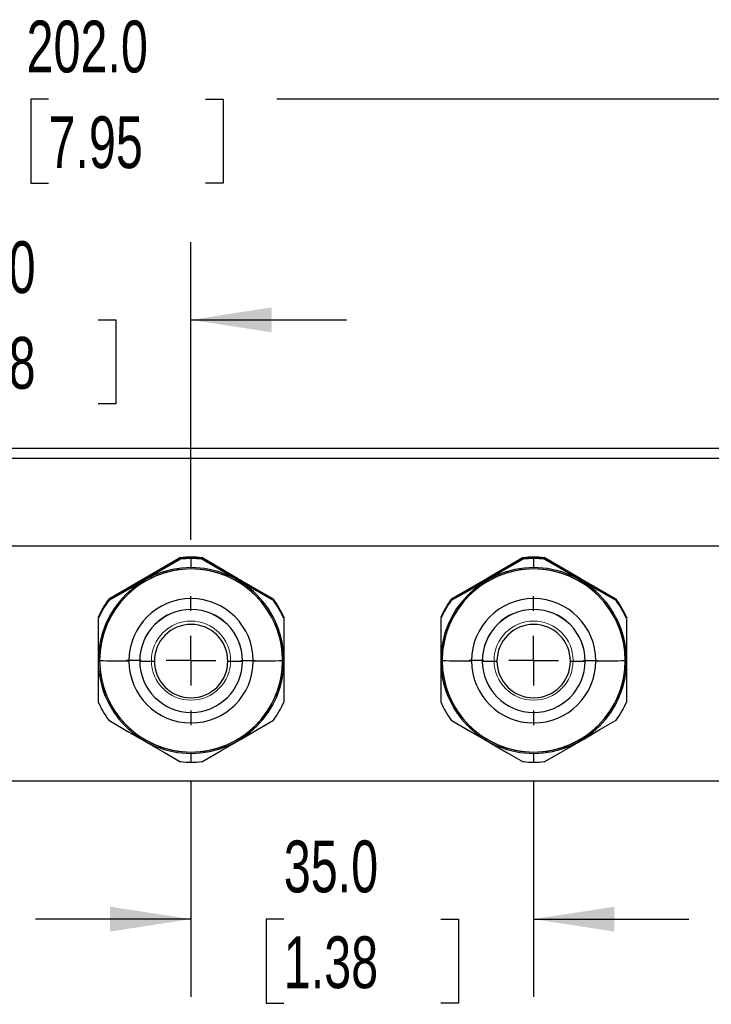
# Model space of a CAD drawing. Header units: millimetres. Extents: x 0 to 699, y 0 to 540.
# Tile 4 of 13: x 190 to 261, y 130 to 230. Entities that reach past the tile are written whole.
import ezdxf

# ---------------------------------------------------------------- set-up
doc = ezdxf.new("R2010")
doc.units = ezdxf.units.MM
doc.header["$LTSCALE"] = 2.5
doc.linetypes.add('CENTERX2', pattern=[20.32, 12.7, -2.54, 2.54, -2.54])
doc.layers.add('CENTER', color=40, linetype='CENTERX2')
doc.layers.add('DIMENSIONS', color=140, linetype='Continuous', lineweight=25)
doc.styles.add('SLDTEXTSTYLE0', font='TXT', dxfattribs={"width": 0.7})
doc.dimstyles.new('SLDDIMSTYLE0', dxfattribs={"dimtxt": 5.39502, "dimasz": 8.255, "dimexe": 0, "dimexo": 0.0625, "dimgap": 1.348755, "dimtad": 0, "dimtih": 1, "dimtoh": 1, "dimdec": 1, "dimrnd": 1e-09, "dimzin": 4, "dimdsep": 46, "dimtxsty": 'SLDTEXTSTYLE0', "dimsah": 1, "dimcen": 0.09, "dimadec": 0, "dimazin": 1, "dimtfac": 1, "dimtdec": 1, "dimtmove": 0, "dimatfit": 0, "dimfxl": 0, "dimfrac": 2, "dimtolj": 1, "dimtzin": 12, "dimarcsym": 0})
doc.dimstyles.new('SLDDIMSTYLE2', dxfattribs={"dimtxt": 5.39502, "dimasz": 8.255, "dimexe": 0, "dimexo": 0.0625, "dimgap": 1.348755, "dimtad": 0, "dimtih": 1, "dimtoh": 1, "dimdec": 1, "dimrnd": 1e-09, "dimzin": 4, "dimdsep": 46, "dimtxsty": 'SLDTEXTSTYLE0', "dimsah": 1, "dimcen": 0.09, "dimadec": 0, "dimazin": 1, "dimtfac": 1, "dimtdec": 1, "dimtofl": 0, "dimtmove": 0, "dimatfit": 3, "dimfxl": 0, "dimfrac": 2, "dimtolj": 1, "dimtzin": 12, "dimarcsym": 0})

# ---------------------------------------------------------------- blocks, each defined once
blk = doc.blocks.new('_D_1')
at = {"layer": 'DIMENSIONS'}
for p, q in [((207.36, 152.54), (207.36, 130.52)), ((242.36, 152.54), (242.36, 130.52)), ((207.36, 138.46), (191.48, 138.46)), ((216.84, 138.46), (215.03, 138.46)), ((215.03, 138.46), (215.03, 129.88)), ((232.87, 138.46), (234.69, 138.46)), ((234.69, 138.46), (234.69, 129.88)), ((242.36, 138.46), (258.23, 138.46)), ((215.03, 129.88), (216.84, 129.88)), ((234.69, 129.88), (232.87, 129.88))]:
    blk.add_line(p, q, dxfattribs=at)
for points in [[(207.36, 138.46), (199.1, 139.73), (199.1, 137.19)], [(242.36, 138.46), (250.61, 137.19), (250.61, 139.73)]]:
    blk.add_solid(points, dxfattribs=at)
at = {"layer": 'DIMENSIONS', "char_height": 5.292, "attachment_point": 1, "style": 'SLDTEXTSTYLE0'}
for s, insert in [('35.0', (216.84, 146.49)), ('1.38', (216.84, 136.7))]:
    blk.add_mtext(s, dxfattribs=dict(at, insert=insert))
blk = doc.blocks.new('_D_2')
at = {"layer": 'DIMENSIONS'}
for p, q in [((172.36, 177.2), (172.36, 207.62)), ((207.36, 177.2), (207.36, 207.62)), ((172.36, 199.68), (156.48, 199.68)), ((181.84, 199.68), (180.03, 199.68)), ((180.03, 199.68), (180.03, 191.11)), ((197.87, 199.68), (199.69, 199.68)), ((199.69, 199.68), (199.69, 191.11)), ((207.36, 199.68), (223.23, 199.68)), ((180.03, 191.11), (181.84, 191.11)), ((199.69, 191.11), (197.87, 191.11))]:
    blk.add_line(p, q, dxfattribs=at)
for points in [[(172.36, 199.68), (164.1, 200.95), (164.1, 198.41)], [(207.36, 199.68), (215.61, 198.41), (215.61, 200.95)]]:
    blk.add_solid(points, dxfattribs=at)
at = {"layer": 'DIMENSIONS', "char_height": 5.292, "attachment_point": 1, "style": 'SLDTEXTSTYLE0'}
for s, insert in [('35.0', (181.84, 207.71)), ('1.38', (181.84, 197.93))]:
    blk.add_mtext(s, dxfattribs=dict(at, insert=insert))
blk = doc.blocks.new('_D_6')
at = {"layer": 'DIMENSIONS'}
for p, q in [((99.82, 182.31), (99.82, 230.16)), ((301.87, 176.97), (301.87, 230.16)), ((99.82, 222.22), (185.49, 222.22)), ((192.8, 222.22), (190.99, 222.22)), ((190.99, 222.22), (190.99, 213.65)), ((208.83, 222.22), (210.64, 222.22)), ((210.64, 222.22), (210.64, 213.65)), ((301.87, 222.22), (216.14, 222.22)), ((190.99, 213.65), (192.8, 213.65)), ((210.64, 213.65), (208.83, 213.65))]:
    blk.add_line(p, q, dxfattribs=at)
for points in [[(99.82, 222.22), (108.07, 220.95), (108.07, 223.49)], [(301.87, 222.22), (293.62, 223.49), (293.62, 220.95)]]:
    blk.add_solid(points, dxfattribs=at)
at = {"layer": 'DIMENSIONS', "char_height": 5.292, "attachment_point": 1, "style": 'SLDTEXTSTYLE0'}
for s, insert in [('202.0', (190.56, 230.25)), ('7.95', (192.8, 220.47))]:
    blk.add_mtext(s, dxfattribs=dict(at, insert=insert))
blk = doc.blocks.new('SW_CENTERMARKSYMBOL_2')
at = {"layer": 'CENTER', "color": 0}
for p, q in [((0, 5.08), (0, 6.58)), ((0, 0), (0, 2.54)), ((-5.08, 0), (-6.58, 0)), ((0, 0), (-2.54, 0)), ((0, 0), (0, -2.54)), ((0, 0), (2.54, 0)), ((5.08, 0), (6.58, 0)), ((0, -5.08), (0, -6.58))]:
    blk.add_line(p, q, dxfattribs=at)
blk = doc.blocks.new('SW_CENTERMARKSYMBOL_3')
at = {"layer": 'CENTER', "color": 0}
for p, q in [((0, 5.08), (0, 6.58)), ((0, 0), (0, 2.54)), ((-5.08, 0), (-6.58, 0)), ((0, 0), (-2.54, 0)), ((0, 0), (0, -2.54)), ((0, 0), (2.54, 0)), ((5.08, 0), (6.58, 0)), ((0, -5.08), (0, -6.58))]:
    blk.add_line(p, q, dxfattribs=at)

msp = doc.modelspace()

# ---------------------------------------------------------------- linework, layer by layer
for p, q in [((103.37, 186.56), (276.37, 186.56)), ((276.37, 185.5), (103.37, 185.5)), ((276.42, 176.56), (103.32, 176.56)), ((206.28, 175.35), (198.95, 171.11)), ((206.28, 175.3), (198.95, 171.07)), ((206.28, 175.39), (202.62, 173.27)), ((206.28, 175.35), (206.28, 175.39)), ((206.28, 175.3), (206.28, 175.23)), ((207.37, 175.44), (207.37, 175.4)), ((207.37, 174.37), (207.37, 175.29)), ((208.45, 175.39), (208.45, 175.35)), ((212.12, 173.27), (208.45, 175.39)), ((215.78, 171.11), (208.45, 175.35)), ((208.45, 175.23), (208.45, 175.3)), ((215.78, 171.07), (208.45, 175.3)), ((241.28, 175.35), (233.95, 171.11)), ((241.28, 175.3), (233.95, 171.07)), ((241.28, 175.39), (237.62, 173.27)), ((241.28, 175.35), (241.28, 175.39)), ((241.28, 175.35), (241.3, 175.3)), ((241.28, 175.3), (241.28, 175.23)), ((242.37, 175.44), (242.37, 175.4)), ((242.37, 174.37), (242.37, 175.29)), ((243.45, 175.35), (243.44, 175.3)), ((243.45, 175.39), (243.45, 175.35)), ((247.12, 173.27), (243.45, 175.39)), ((250.78, 171.11), (243.45, 175.35)), ((243.45, 175.23), (243.45, 175.3)), ((250.78, 171.07), (243.45, 175.3)), ((207.37, 174.23), (207.37, 174.23)), ((210.28, 174.31), (210.53, 174.16)), ((210.6, 174.12), (210.28, 174.31)), ((210.28, 174.31), (210.28, 174.31)), ((210.29, 174.3), (210.29, 174.3)), ((210.34, 174.28), (210.34, 174.28)), ((210.4, 174.24), (210.4, 174.24)), ((210.53, 174.16), (210.57, 174.14)), ((210.53, 174.16), (210.53, 174.16)), ((210.57, 174.14), (210.57, 174.14)), ((210.57, 174.14), (210.58, 174.14)), ((210.67, 174.09), (210.6, 174.12)), ((210.63, 174.11), (210.63, 174.11)), ((210.68, 174.08), (210.68, 174.08)), ((242.37, 174.23), (242.37, 174.23)), ((245.28, 174.31), (245.53, 174.16)), ((245.6, 174.12), (245.28, 174.31)), ((245.28, 174.31), (245.28, 174.31)), ((245.29, 174.3), (245.29, 174.3)), ((245.34, 174.28), (245.34, 174.28)), ((245.4, 174.24), (245.4, 174.24)), ((245.53, 174.16), (245.57, 174.14)), ((245.53, 174.16), (245.53, 174.16)), ((245.57, 174.14), (245.57, 174.14)), ((245.57, 174.14), (245.58, 174.14)), ((245.67, 174.09), (245.6, 174.12)), ((245.63, 174.11), (245.63, 174.11)), ((245.68, 174.08), (245.68, 174.08)), ((202.62, 173.27), (198.95, 171.15)), ((211.21, 173.77), (211.21, 173.78)), ((211.3, 173.73), (211.3, 173.72)), ((211.3, 173.72), (211.3, 173.72)), ((211.43, 173.64), (211.43, 173.65)), ((211.46, 173.63), (211.46, 173.63)), ((211.8, 173.43), (211.65, 173.52)), ((211.66, 173.51), (211.8, 173.43)), ((211.66, 173.51), (211.66, 173.51)), ((211.72, 173.48), (211.85, 173.41)), ((211.72, 173.48), (211.72, 173.48)), ((211.85, 173.4), (211.73, 173.47)), ((211.8, 173.43), (211.8, 173.43)), ((211.85, 173.41), (211.98, 173.33)), ((211.85, 173.4), (211.85, 173.41)), ((211.96, 173.34), (211.85, 173.4)), ((211.9, 173.37), (212.04, 173.3)), ((212.05, 173.29), (211.9, 173.37)), ((211.9, 173.37), (211.9, 173.37)), ((211.98, 173.33), (211.98, 173.33)), ((212.04, 173.3), (212.04, 173.3)), ((215.78, 171.15), (212.12, 173.27)), ((212.29, 173.15), (212.28, 173.15)), ((212.33, 173.13), (212.33, 173.13)), ((212.39, 173.09), (212.39, 173.09)), ((212.42, 173.07), (212.53, 173.01)), ((212.66, 172.94), (212.51, 173.02)), ((212.53, 173.01), (212.53, 173.01)), ((237.62, 173.27), (233.95, 171.15)), ((246.21, 173.77), (246.21, 173.78)), ((246.3, 173.73), (246.3, 173.72)), ((246.3, 173.72), (246.3, 173.72)), ((246.43, 173.64), (246.43, 173.65)), ((246.46, 173.63), (246.46, 173.63)), ((246.8, 173.43), (246.65, 173.52)), ((246.66, 173.51), (246.8, 173.43)), ((246.66, 173.51), (246.66, 173.51)), ((246.72, 173.48), (246.85, 173.41)), ((246.72, 173.48), (246.72, 173.48)), ((246.85, 173.4), (246.73, 173.47)), ((246.8, 173.43), (246.8, 173.43)), ((246.85, 173.41), (246.98, 173.33)), ((246.85, 173.4), (246.85, 173.41)), ((246.96, 173.34), (246.85, 173.4)), ((246.9, 173.37), (247.04, 173.3)), ((247.05, 173.29), (246.9, 173.37)), ((246.9, 173.37), (246.9, 173.37)), ((246.98, 173.33), (246.98, 173.33)), ((247.04, 173.3), (247.04, 173.3)), ((250.78, 171.15), (247.12, 173.27)), ((247.29, 173.15), (247.28, 173.15)), ((247.33, 173.13), (247.33, 173.13)), ((247.39, 173.09), (247.39, 173.09)), ((247.42, 173.07), (247.53, 173.01)), ((247.66, 172.94), (247.51, 173.02)), ((247.53, 173.01), (247.53, 173.01)), ((212.57, 172.99), (212.57, 172.99)), ((212.62, 172.96), (212.62, 172.96)), ((212.67, 172.93), (212.67, 172.93)), ((212.85, 172.82), (212.85, 172.83)), ((212.94, 172.78), (212.94, 172.77)), ((212.94, 172.77), (212.94, 172.77)), ((213.07, 172.69), (213.07, 172.7)), ((213.11, 172.68), (213.11, 172.68)), ((213.33, 172.55), (213.33, 172.55)), ((213.43, 172.49), (213.37, 172.52)), ((213.42, 172.5), (213.42, 172.49)), ((213.42, 172.49), (213.42, 172.5)), ((213.42, 172.49), (213.63, 172.38)), ((213.42, 172.49), (213.42, 172.49)), ((213.68, 172.35), (213.47, 172.46)), ((213.63, 172.38), (213.63, 172.38)), ((213.88, 172.23), (213.68, 172.35)), ((213.74, 172.32), (213.94, 172.2)), ((213.74, 172.32), (213.74, 172.32)), ((213.99, 172.16), (213.92, 172.21)), ((213.94, 172.2), (213.94, 172.2)), ((213.94, 172.19), (213.94, 172.2)), ((214.03, 172.15), (214.03, 172.14)), ((247.57, 172.99), (247.57, 172.99)), ((247.62, 172.96), (247.62, 172.96)), ((247.67, 172.93), (247.67, 172.93)), ((247.85, 172.82), (247.85, 172.83)), ((247.94, 172.78), (247.94, 172.77)), ((247.94, 172.77), (247.94, 172.77)), ((248.07, 172.69), (248.07, 172.7)), ((248.11, 172.68), (248.11, 172.68)), ((248.33, 172.55), (248.33, 172.55)), ((248.43, 172.49), (248.37, 172.52)), ((248.42, 172.5), (248.42, 172.49)), ((248.42, 172.49), (248.42, 172.5)), ((248.42, 172.49), (248.63, 172.38)), ((248.42, 172.49), (248.42, 172.49)), ((248.68, 172.35), (248.47, 172.46)), ((248.63, 172.38), (248.63, 172.38)), ((248.88, 172.23), (248.68, 172.35)), ((248.74, 172.32), (248.94, 172.2)), ((248.74, 172.32), (248.74, 172.32)), ((248.99, 172.16), (248.92, 172.21)), ((248.94, 172.2), (248.94, 172.2)), ((248.94, 172.19), (248.94, 172.2)), ((249.03, 172.15), (249.03, 172.14)), ((198.95, 171.15), (198.95, 171.11)), ((198.95, 171.11), (198.98, 171.09)), ((198.95, 171), (198.95, 171.07)), ((215.78, 171.11), (215.76, 171.09)), ((215.78, 171.15), (215.78, 171.11)), ((215.78, 171.07), (215.78, 171)), ((233.95, 171.15), (233.95, 171.11)), ((233.95, 171.11), (233.98, 171.09)), ((233.95, 171), (233.95, 171.07)), ((250.78, 171.11), (250.76, 171.09)), ((250.78, 171.15), (250.78, 171.11)), ((250.78, 171.07), (250.78, 171)), ((197.87, 169.28), (197.87, 169.24)), ((197.87, 169.24), (197.87, 169.21)), ((197.87, 169.12), (197.87, 160.66)), ((216.87, 169.28), (216.87, 169.24)), ((216.87, 169.21), (216.87, 169.24)), ((216.87, 160.66), (216.87, 169.12)), ((232.87, 169.28), (232.87, 169.24)), ((232.87, 169.24), (232.87, 169.21)), ((232.87, 169.12), (232.87, 160.66)), ((251.87, 169.28), (251.87, 169.24)), ((251.87, 169.21), (251.87, 169.24)), ((251.87, 160.66), (251.87, 169.12)), ((198.02, 164.88), (198.02, 164.88)), ((202.12, 164.85), (202.12, 164.83)), ((202.12, 164.83), (203.62, 164.82)), ((211.12, 164.82), (212.62, 164.83)), ((212.62, 164.83), (212.62, 164.85)), ((216.72, 164.88), (216.72, 164.88)), ((233.02, 164.88), (233.02, 164.88)), ((237.12, 164.85), (237.12, 164.83)), ((237.12, 164.83), (238.62, 164.82)), ((246.12, 164.82), (247.62, 164.83)), ((247.62, 164.83), (247.62, 164.85)), ((251.72, 164.88), (251.72, 164.88)), ((207.37, 154.49), (207.37, 155.39)), ((242.37, 154.49), (242.37, 155.39)), ((265.23, 152.56), (114.5, 152.56))]:
    msp.add_line(p, q)
at = {"flags": 128}
for points in [[(206.28, 175.23), (204.33, 174.1), (202.25, 172.9), (200.6, 171.94), (198.95, 171)], [(215.78, 171), (213.83, 172.12), (211.75, 173.32), (210.1, 174.28), (208.45, 175.23)], [(241.28, 175.23), (239.33, 174.1), (237.25, 172.9), (235.6, 171.94), (233.95, 171)], [(250.78, 171), (248.83, 172.12), (246.75, 173.32), (245.1, 174.28), (243.45, 175.23)], [(210.25, 174.33), (210.22, 174.35), (210.2, 174.36), (210.2, 174.36), (210.21, 174.35), (210.24, 174.33), (210.29, 174.31), (210.34, 174.28), (210.4, 174.24)], [(210.45, 174.21), (210.41, 174.24), (210.36, 174.27), (210.33, 174.28), (210.31, 174.3), (210.29, 174.3), (210.3, 174.3), (210.31, 174.29), (210.34, 174.28)], [(245.25, 174.33), (245.22, 174.35), (245.2, 174.36), (245.2, 174.36), (245.21, 174.35), (245.24, 174.33), (245.29, 174.31), (245.34, 174.28), (245.4, 174.24)], [(245.45, 174.21), (245.41, 174.24), (245.36, 174.27), (245.33, 174.28), (245.31, 174.3), (245.29, 174.3), (245.3, 174.3), (245.31, 174.29), (245.34, 174.28)], [(211.65, 173.52), (211.64, 173.53), (211.63, 173.53), (211.64, 173.53), (211.65, 173.53), (211.66, 173.52), (211.68, 173.51), (211.7, 173.49), (211.71, 173.49), (211.72, 173.48)], [(211.73, 173.47), (211.72, 173.48), (211.71, 173.49), (211.69, 173.5), (211.67, 173.51), (211.66, 173.51), (211.65, 173.52), (211.65, 173.52), (211.66, 173.51)], [(212.25, 173.18), (212.21, 173.2), (212.19, 173.21), (212.19, 173.21), (212.21, 173.2), (212.24, 173.18), (212.28, 173.16), (212.33, 173.13), (212.39, 173.09)], [(246.65, 173.52), (246.64, 173.53), (246.63, 173.53), (246.64, 173.53), (246.65, 173.53), (246.66, 173.52), (246.68, 173.51), (246.7, 173.49), (246.71, 173.49), (246.72, 173.48)], [(246.73, 173.47), (246.72, 173.48), (246.71, 173.49), (246.69, 173.5), (246.67, 173.51), (246.66, 173.51), (246.65, 173.52), (246.65, 173.52), (246.66, 173.51)], [(247.25, 173.18), (247.21, 173.2), (247.19, 173.21), (247.19, 173.21), (247.21, 173.2), (247.24, 173.18), (247.28, 173.16), (247.33, 173.13), (247.39, 173.09)], [(198.95, 158.78), (200.9, 157.64), (202.98, 156.44), (204.64, 155.49), (206.28, 154.54)], [(208.45, 154.54), (210.4, 155.67), (212.48, 156.86), (214.14, 157.82), (215.78, 158.78)], [(233.95, 158.78), (235.9, 157.64), (237.98, 156.44), (239.64, 155.49), (241.28, 154.54)], [(243.45, 154.54), (245.4, 155.67), (247.48, 156.86), (249.14, 157.82), (250.78, 158.78)]]:
    msp.add_lwpolyline(points, dxfattribs=at)
at = {"color": 179, "linetype": 'Continuous', "lineweight": 18}
for centre in [(207.36, 164.87), (242.36, 164.87)]:
    msp.add_circle(centre, 4.04, dxfattribs=at)
for centre, radius, start, end in [((207.37, 165.04), 10.4, 90, 95.988), ((207.37, 165), 10.4, 90, 95.988), ((207.37, 164.96), 10.4, 84.012, 95.988), ((207.37, 164.89), 10.4, 90, 95.988), ((207.37, 165.04), 10.4, 84.012, 90), ((207.37, 165), 10.4, 84.012, 90), ((207.37, 164.89), 10.4, 84.012, 90), ((242.37, 165.04), 10.4, 90, 95.988), ((242.37, 165), 10.4, 90, 95.988), ((242.37, 164.96), 10.4, 84.012, 95.988), ((242.37, 164.89), 10.4, 90, 95.988), ((242.37, 165.04), 10.4, 84.012, 90), ((242.37, 165), 10.4, 84.012, 90), ((242.37, 164.89), 10.4, 84.012, 90), ((207.37, 164.88), 9.49, 89.999, 179.9988), ((207.37, 164.88), 9.35, 89.999, 179.9988), ((207.37, 164.88), 9.35, 89.9988, 179.999), ((207.37, 164.88), 9.49, 0.001, 90.0012), ((207.37, 164.88), 9.35, 0.001, 90.0012), ((207.37, 164.88), 9.35, 0.0012, 90.001), ((209.45, 172.9), 1.63, 59.5597, 61.312), ((211.11, 175.78), 1.69, 238.7203, 240.4216), ((224.95, 199.36), 29.03, 239.5892, 240.3119), ((220.77, 192.08), 20.63, 239.6318, 240.3931), ((200.42, 156.79), 20.1, 59.3096, 60.2287), ((206.3, 166.97), 8.35, 59.129, 60.1967), ((207.12, 168.06), 7, 59.8663, 60.3644), ((212.97, 178.16), 4.68, 239.3511, 240.3039), ((209.95, 172.92), 1.36, 58.5715, 60.4035), ((211.08, 174.82), 0.841, 239.5888, 241.7032), ((210.67, 174.09), 0.000301, 235.2918, 267.5482), ((210.67, 174.07), 0.0191, 53.7865, 60.6264), ((242.37, 164.88), 9.49, 89.999, 179.9988), ((242.37, 164.88), 9.35, 89.999, 179.9988), ((242.37, 164.88), 9.35, 89.9988, 179.999), ((242.37, 164.88), 9.49, 0.001, 90.0012), ((242.37, 164.88), 9.35, 0.001, 90.0012), ((242.37, 164.88), 9.35, 0.0012, 90.001), ((244.45, 172.9), 1.63, 59.5597, 61.312), ((246.11, 175.78), 1.69, 238.7203, 240.4216), ((259.95, 199.36), 29.03, 239.5892, 240.3119), ((255.77, 192.08), 20.63, 239.6318, 240.3931), ((235.42, 156.79), 20.1, 59.3096, 60.2287), ((241.3, 166.97), 8.35, 59.129, 60.1967), ((242.12, 168.06), 7, 59.8663, 60.3644), ((247.97, 178.16), 4.68, 239.3511, 240.3039), ((244.95, 172.92), 1.36, 58.5715, 60.4035), ((246.08, 174.82), 0.841, 239.5888, 241.7032), ((245.67, 174.09), 0.000301, 235.2918, 267.5482), ((245.67, 174.07), 0.0191, 53.7865, 60.6264), ((209.14, 170.97), 3.46, 58.9248, 61.0771), ((212.6, 176.97), 3.46, 238.9248, 241.0771), ((209.86, 171.34), 2.78, 58.9247, 61.0772), ((211.91, 174.92), 1.34, 238.7139, 240.4257), ((212.98, 176.75), 3.47, 239.908, 240.5332), ((196.24, 147.08), 30.6, 60.1751, 60.5739), ((186.18, 129.55), 50.82, 60.2049, 60.3747), ((208.95, 169.31), 5, 59.7587, 60.2055), ((211.7, 174.04), 0.479, 239.5772, 242.1634), ((211.26, 173.26), 0.418, 57.7579, 60.3867), ((213.66, 176.21), 3.34, 239.386, 240.9776), ((212.02, 173.27), 0.0267, 54.2776, 60.5966), ((226.89, 198.13), 28.93, 239.5882, 240.2387), ((209.53, 168.11), 5.75, 59.5728, 61.4065), ((212.82, 173.98), 0.987, 237.3331, 240.4038), ((222.76, 190.93), 20.63, 239.6318, 240.3931), ((202.41, 155.64), 20.1, 59.3096, 60.2287), ((215.34, 178), 5.73, 239.3826, 240.381), ((209.07, 167.12), 6.83, 58.7304, 60.4292), ((244.14, 170.97), 3.46, 58.9248, 61.0771), ((247.6, 176.97), 3.46, 238.9248, 241.0771), ((244.86, 171.34), 2.78, 58.9247, 61.0772), ((246.91, 174.92), 1.34, 238.7139, 240.4257), ((247.98, 176.75), 3.47, 239.908, 240.5332), ((231.24, 147.08), 30.6, 60.1751, 60.5739), ((221.18, 129.55), 50.82, 60.2049, 60.3747), ((243.95, 169.31), 5, 59.7587, 60.2055), ((246.7, 174.04), 0.479, 239.5772, 242.1634), ((246.26, 173.26), 0.418, 57.7579, 60.3867), ((248.66, 176.21), 3.34, 239.386, 240.9776), ((247.02, 173.27), 0.0267, 54.2776, 60.5966), ((261.89, 198.13), 28.93, 239.5882, 240.2387), ((244.53, 168.11), 5.75, 59.5728, 61.4065), ((247.82, 173.98), 0.987, 237.3331, 240.4038), ((257.76, 190.93), 20.63, 239.6318, 240.3931), ((237.41, 155.64), 20.1, 59.3096, 60.2287), ((250.34, 178), 5.73, 239.3826, 240.381), ((244.07, 167.12), 6.83, 58.7304, 60.4292), ((213.15, 173.99), 1.15, 239.5547, 242.5085), ((212.79, 173.16), 0.258, 239.1605, 245.838), ((212.62, 172.85), 0.0993, 52.2825, 60.7074), ((211.51, 170.39), 2.78, 58.9248, 61.0771), ((213.55, 173.97), 1.34, 238.7139, 240.4257), ((214.63, 175.8), 3.47, 239.908, 240.5332), ((197.89, 146.13), 30.6, 60.1751, 60.5739), ((187.82, 128.6), 50.82, 60.2049, 60.3747), ((210.59, 168.36), 5, 59.7587, 60.2055), ((213.35, 173.09), 0.479, 239.5772, 242.1634), ((212.9, 172.31), 0.418, 57.7579, 60.3867), ((214.2, 173.98), 1.68, 238.7139, 240.4257), ((211.73, 169.67), 3.29, 59.0562, 60.9457), ((214.94, 175.09), 3.01, 239.8622, 240.7594), ((210.99, 167.68), 5.39, 59.337, 60.6627), ((215.43, 174.84), 3.03, 239.2408, 240.1394), ((213.94, 172.2), 0.000134, 209.76, 238.356), ((214.82, 173.57), 1.63, 239.5597, 241.312), ((248.15, 173.99), 1.15, 239.5547, 242.5085), ((247.79, 173.16), 0.258, 239.1605, 245.838), ((247.62, 172.85), 0.0993, 52.2825, 60.7074), ((246.51, 170.39), 2.78, 58.9248, 61.0771), ((248.55, 173.97), 1.34, 238.7139, 240.4257), ((249.63, 175.8), 3.47, 239.908, 240.5332), ((232.89, 146.13), 30.6, 60.1751, 60.5739), ((222.82, 128.6), 50.82, 60.2049, 60.3747), ((245.59, 168.36), 5, 59.7587, 60.2055), ((248.35, 173.09), 0.479, 239.5772, 242.1634), ((247.9, 172.31), 0.418, 57.7579, 60.3867), ((249.2, 173.98), 1.68, 238.7139, 240.4257), ((246.73, 169.67), 3.29, 59.0562, 60.9457), ((249.94, 175.09), 3.01, 239.8622, 240.7594), ((245.99, 167.68), 5.39, 59.337, 60.6627), ((250.43, 174.84), 3.03, 239.2408, 240.1394), ((248.94, 172.2), 0.000134, 209.76, 238.356), ((249.82, 173.57), 1.63, 239.5597, 241.312), ((207.37, 165.04), 10.4, 144.0108, 155.9874), ((207.37, 165), 10.4, 144.0108, 155.9874), ((207.37, 164.96), 10.4, 144.0108, 155.9874), ((207.37, 164.89), 10.4, 144.0108, 155.9874), ((207.37, 164.85), 6.35, 0.0017, 179.9983), ((207.37, 165.04), 10.4, 24.0126, 35.9892), ((207.37, 165), 10.4, 24.0126, 35.9892), ((207.37, 164.96), 10.4, 24.0126, 35.9892), ((207.37, 164.89), 10.4, 24.0126, 35.9892), ((242.37, 165.04), 10.4, 144.0108, 155.9874), ((242.37, 165), 10.4, 144.0108, 155.9874), ((242.37, 164.96), 10.4, 144.0108, 155.9874), ((242.37, 164.89), 10.4, 144.0108, 155.9874), ((242.37, 164.85), 6.35, 0.0017, 179.9983), ((242.37, 165.04), 10.4, 24.0126, 35.9892), ((242.37, 165), 10.4, 24.0126, 35.9892), ((242.37, 164.96), 10.4, 24.0126, 35.9892), ((242.37, 164.89), 10.4, 24.0126, 35.9892), ((207.37, 164.85), 5.25, 0.0017, 179.9983), ((207.37, 164.83), 5.25, 0.0017, 179.9983), ((242.37, 164.85), 5.25, 0.0017, 179.9983), ((242.37, 164.83), 5.25, 0.0017, 179.9983), ((207.37, 164.82), 3.75, 0.0016, 179.9984), ((242.37, 164.82), 3.75, 0.0016, 179.9984), ((207.37, 164.88), 9.49, 180.001, 270.0012), ((197.9, 162.23), 2.65, 87.3847, 90.471), ((200.27, 250.82), 85.97, 268.5002, 270.4998), ((207.37, 164.88), 9.35, 180.001, 270.0012), ((207.37, 164.88), 9.35, 180.0012, 270.001), ((207.37, 164.85), 6.35, 180.0017, 359.9983), ((207.37, 164.83), 5.25, 180.0017, 359.9983), ((207.37, 164.82), 3.75, 180.0016, 359.9984), ((207.37, 164.88), 9.35, 269.999, 359.9988), ((207.37, 164.88), 9.49, 269.999, 359.9988), ((207.37, 164.88), 9.35, 269.9988, 359.999), ((214.47, 250.82), 85.97, 269.5002, 271.4998), ((216.84, 162.23), 2.65, 89.529, 92.6153), ((242.37, 164.88), 9.49, 180.001, 270.0012), ((232.9, 162.23), 2.65, 87.3847, 90.471), ((235.27, 250.82), 85.97, 268.5002, 270.4998), ((242.37, 164.88), 9.35, 180.001, 270.0012), ((242.37, 164.88), 9.35, 180.0012, 270.001), ((242.37, 164.85), 6.35, 180.0017, 359.9983), ((242.37, 164.83), 5.25, 180.0017, 359.9983), ((242.37, 164.82), 3.75, 180.0016, 359.9984), ((242.37, 164.88), 9.35, 269.999, 359.9988), ((242.37, 164.88), 9.49, 269.999, 359.9988), ((242.37, 164.88), 9.35, 269.9988, 359.999), ((249.47, 250.82), 85.97, 269.5002, 271.4998), ((251.84, 162.23), 2.65, 89.529, 92.6153), ((207.37, 164.89), 10.4, 204.0126, 215.9892), ((207.37, 164.89), 10.4, 324.0108, 335.9874), ((242.37, 164.89), 10.4, 204.0126, 215.9892), ((242.37, 164.89), 10.4, 324.0108, 335.9874), ((207.37, 164.89), 10.4, 264.012, 270), ((207.37, 164.89), 10.4, 270, 275.988), ((242.37, 164.89), 10.4, 264.012, 270), ((242.37, 164.89), 10.4, 270, 275.988)]:
    msp.add_arc(centre, radius, start, end)

# ---------------------------------------------------------------- block references
at = {"layer": 'CENTER'}
for name, p in [('SW_CENTERMARKSYMBOL_2', (207.36, 164.87)), ('SW_CENTERMARKSYMBOL_3', (242.36, 164.87))]:
    msp.add_blockref(name, p, dxfattribs=at)

# ---------------------------------------------------------------- dimensions: what is measured, and where the dimension line sits
at = {"layer": 'DIMENSIONS'}
for base, p1, p2, dimstyle, picture, middle in [((301.8716, 222.2202), (99.8174, 176.5592), (301.8716, 171.2166), 'SLDDIMSTYLE2', '_D_6', (200.8166, 222.2202)), ((207.36, 199.68), (172.36, 171.45), (207.36, 171.45), 'SLDDIMSTYLE0', '_D_2', (189.86, 199.68)), ((242.36, 138.46), (207.36, 158.29), (242.36, 158.29), 'SLDDIMSTYLE0', '_D_1', (224.86, 138.46))]:
    dim = msp.add_linear_dim(base=base, p1=p1, p2=p2, dimstyle=dimstyle, dxfattribs=at)
    dim.commit()
    dim.dimension.update_dxf_attribs({"geometry": picture, "text_midpoint": middle, "dimtype": 160})

doc.saveas('drawing.dxf')
